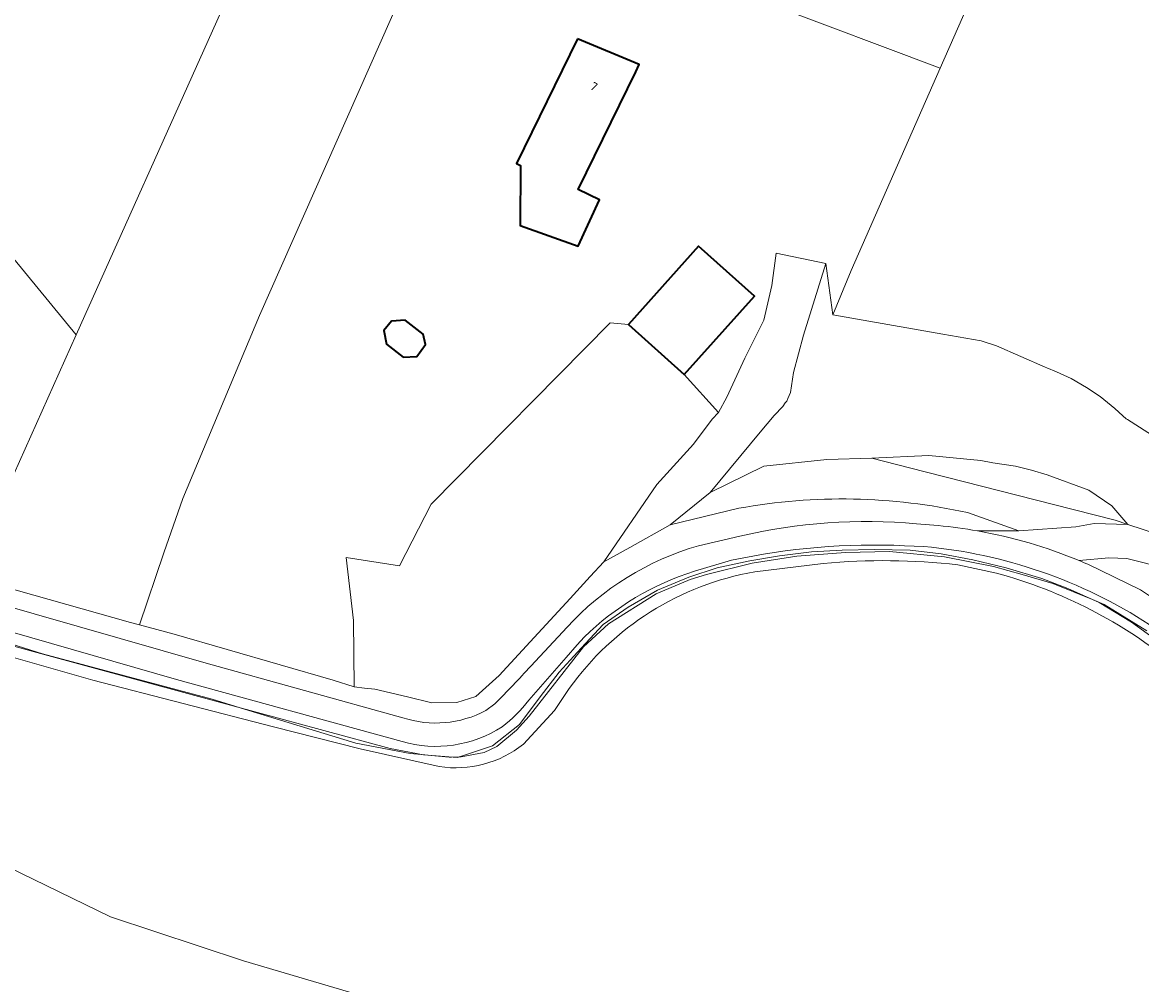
# Model space of a CAD drawing. Extents: x 184422 to 188298, y 343471 to 350189.
# Tile 113 of 256: x 185945 to 186064, y 346709 to 346811. Entities that reach past the tile are written whole.
import ezdxf
from ezdxf.enums import TextEntityAlignment as Align

# ---------------------------------------------------------------- set-up
doc = ezdxf.new("R2010")
doc.units = 0
for name, color, linetype, lineweight in [('B-WA-GR-BEPLANTING_CULTUUR_BOSPLANTSOEN-GV', 252, 'Continuous', 18), ('B-WA-GR-BOUWLAND-GV', 252, 'Continuous', 13), ('B-WA-GR-GRAS-GV', 252, 'Continuous', 13), ('B-WA-GR-GROENVOORZIENING-GV', 252, 'Continuous', 18), ('B-WA-GW-TALUD_KRUIN-G', 252, 'Continuous', 18), ('B-WA-IE-TERREINAFSCHEIDING_KUNSTMATIG_HEKWERK-G', 252, 'IE-TERREINAFSCHEIDING-KUNSTMATIG', 18), ('B-WA-OG-TERREIN_ERF-GV', 252, 'Continuous', 18), ('B-WA-OG-WEG-GV', 252, 'Continuous', 18), ('B-WA-VH-VERHARDING_HALFVERHARDING-GV', 252, 'Continuous', 18), ('B-WA-VH-VERHARDING_HALFVERHARDING_GRIND-GV', 252, 'Continuous', 18), ('B-WE-OG-BEBOUWING-GV', 250, 'Continuous', 35), ('B-WE-OG-BEBOUWING-T18', 10, 'Continuous', 18)]:
    doc.layers.add(name, color=color, linetype=linetype, lineweight=lineweight)
doc.styles.add('NLCS-ISO-M500-T18', font='NLCS-ISO.ttf', dxfattribs={"height": 0.9})
doc.linetypes.add('IE-TERREINAFSCHEIDING-KUNSTMATIG', pattern='A,4,[82,NLCS.SHX,S=0.75,R=90,X=0,Y=0],4,-2', length=10)

msp = doc.modelspace()

# ---------------------------------------------------------------- linework, layer by layer
at = {"layer": 'B-WA-GR-BEPLANTING_CULTUUR_BOSPLANTSOEN-GV', "flags": 128}
for points in [[(185943.414, 346761.918), (185950.656, 346778.067), (185933.323, 346799.098)], [(185943.414, 346761.918), (185950.656, 346778.067), (185933.323, 346799.098)], [(185943.414, 346761.918), (185950.656, 346778.067), (185933.323, 346799.098)], [(186066.612, 346766.317), (186062.283, 346769.07), (186062.168, 346769.143), (186061.808, 346769.465), (186060.938, 346770.246), (186059.4, 346771.524), (186057.94, 346772.481), (186056.302, 346773.438), (186054.747, 346774.146), (186053.739, 346774.547), (186053.552, 346774.622), (186048.379, 346776.91), (186046.749, 346777.429), (186042.688, 346778.145), (186031.01, 346780.202), (186030.26, 346785.651), (186027.886, 346778.015), (186026.828, 346774.061), (186026.506, 346771.946), (186026.233, 346771.306), (186026.103, 346771.034), (186025.949, 346770.831), (186025.69, 346770.471), (186024.758, 346769.496), (186023.272, 346767.732), (186017.993, 346761.318), (186023.672, 346764.143), (186030.379, 346764.848), (186035.161, 346764.969), (186041.201, 346765.257), (186046.715, 346764.742), (186048.009, 346764.474), (186050.415, 346764.118), (186052.106, 346763.691), (186053.778, 346763.207), (186058.203, 346761.576), (186060.638, 346759.93), (186062.339, 346757.942), (186067.126, 346756.385)], [(186066.612, 346766.317), (186062.283, 346769.07), (186062.168, 346769.143), (186061.808, 346769.465), (186060.938, 346770.246), (186059.4, 346771.524), (186057.94, 346772.481), (186056.302, 346773.438), (186054.747, 346774.146), (186053.739, 346774.547), (186053.552, 346774.622), (186048.379, 346776.91), (186046.749, 346777.429), (186042.688, 346778.145), (186031.01, 346780.202), (186030.26, 346785.651), (186027.886, 346778.015), (186026.828, 346774.061), (186026.506, 346771.946), (186026.233, 346771.306), (186026.103, 346771.034), (186025.949, 346770.831), (186025.69, 346770.471), (186024.758, 346769.496), (186023.272, 346767.732), (186017.993, 346761.318), (186023.672, 346764.143), (186030.379, 346764.848), (186035.161, 346764.969), (186041.201, 346765.257), (186046.715, 346764.742), (186048.009, 346764.474), (186050.415, 346764.118), (186052.106, 346763.691), (186053.778, 346763.207), (186058.203, 346761.576), (186060.638, 346759.93), (186062.339, 346757.942), (186067.126, 346756.385)], [(186066.612, 346766.317), (186062.283, 346769.07), (186062.168, 346769.143), (186061.808, 346769.465), (186060.938, 346770.246), (186059.4, 346771.524), (186057.94, 346772.481), (186056.302, 346773.438), (186054.747, 346774.146), (186053.739, 346774.547), (186053.552, 346774.622), (186048.379, 346776.91), (186046.749, 346777.429), (186042.688, 346778.145), (186031.01, 346780.202), (186030.26, 346785.651), (186027.886, 346778.015), (186026.828, 346774.061), (186026.506, 346771.946), (186026.233, 346771.306), (186026.103, 346771.034), (186025.949, 346770.831), (186025.69, 346770.471), (186024.758, 346769.496), (186023.272, 346767.732), (186017.993, 346761.318), (186023.672, 346764.143), (186030.379, 346764.848), (186035.161, 346764.969), (186041.201, 346765.257), (186046.715, 346764.742), (186048.009, 346764.474), (186050.415, 346764.118), (186052.106, 346763.691), (186053.778, 346763.207), (186058.203, 346761.576), (186060.638, 346759.93), (186062.339, 346757.942), (186067.126, 346756.385)]]:
    msp.add_lwpolyline(points, dxfattribs=at)
at = {"layer": 'B-WA-GR-BOUWLAND-GV', "flags": 128}
msp.add_lwpolyline([(186098.674, 346828.353), (186059.838, 346845.878), (186042.412, 346806.369), (186032.934, 346784.882), (186031.01, 346780.202), (186042.688, 346778.145), (186046.749, 346777.429), (186048.379, 346776.91), (186053.552, 346774.622), (186053.739, 346774.547), (186054.747, 346774.146), (186056.302, 346773.438), (186057.94, 346772.481), (186059.4, 346771.524), (186060.938, 346770.246), (186061.808, 346769.465), (186062.168, 346769.143), (186062.283, 346769.07), (186066.612, 346766.317)], dxfattribs=at)
msp.add_lwpolyline([(186098.674, 346828.353), (186059.838, 346845.878), (186042.412, 346806.369), (186032.934, 346784.882), (186031.01, 346780.202), (186042.688, 346778.145), (186046.749, 346777.429), (186048.379, 346776.91), (186053.552, 346774.622), (186053.739, 346774.547), (186054.747, 346774.146), (186056.302, 346773.438), (186057.94, 346772.481), (186059.4, 346771.524), (186060.938, 346770.246), (186061.808, 346769.465), (186062.168, 346769.143), (186062.283, 346769.07), (186066.612, 346766.317)], dxfattribs=at)
msp.add_lwpolyline([(186098.674, 346828.353), (186059.838, 346845.878), (186042.412, 346806.369), (186032.934, 346784.882), (186031.01, 346780.202), (186042.688, 346778.145), (186046.749, 346777.429), (186048.379, 346776.91), (186053.552, 346774.622), (186053.739, 346774.547), (186054.747, 346774.146), (186056.302, 346773.438), (186057.94, 346772.481), (186059.4, 346771.524), (186060.938, 346770.246), (186061.808, 346769.465), (186062.168, 346769.143), (186062.283, 346769.07), (186066.612, 346766.317)], dxfattribs=at)
at = {"layer": 'B-WA-GR-GRAS-GV', "flags": 128}
for points in [[(185942.898, 346751.353), (185954.534, 346748.053), (185956.42, 346747.544), (185957.364, 346747.289), (185959.956, 346754.93), (185961.98, 346760.692), (185970.099, 346780.109), (186006.26, 346861.702), (186009.226, 346868.394), (185994.082, 346874.908), (185950.656, 346778.067), (185943.414, 346761.918), (185939.765, 346753.78), (185941.12, 346752.076)], [(185942.898, 346751.353), (185954.534, 346748.053), (185956.42, 346747.544), (185957.364, 346747.289), (185959.956, 346754.93), (185961.98, 346760.692), (185970.099, 346780.109), (186006.26, 346861.702), (186009.226, 346868.394), (185994.082, 346874.908), (185950.656, 346778.067), (185943.414, 346761.918), (185939.765, 346753.78), (185941.12, 346752.076)], [(185942.898, 346751.353), (185954.534, 346748.053), (185956.42, 346747.544), (185957.364, 346747.289), (185959.956, 346754.93), (185961.98, 346760.692), (185970.099, 346780.109), (186006.26, 346861.702), (186009.226, 346868.394), (185994.082, 346874.908), (185950.656, 346778.067), (185943.414, 346761.918), (185939.765, 346753.78), (185941.12, 346752.076)], [(186038.212, 346855.405), (186037.276, 346855.817), (186018.355, 346864.144), (186014.54, 346857.616), (186012.236, 346858.752), (185997.885, 346825.138), (186006.799, 346821.53), (186006.219, 346819.984), (186042.412, 346806.369), (186059.838, 346845.878), (186058.296, 346846.566)], [(186038.212, 346855.405), (186037.276, 346855.817), (186018.355, 346864.144), (186014.54, 346857.616), (186012.236, 346858.752), (185997.885, 346825.138), (186006.799, 346821.53), (186006.219, 346819.984), (186042.412, 346806.369), (186059.838, 346845.878), (186058.296, 346846.566)], [(186038.212, 346855.405), (186037.276, 346855.817), (186018.355, 346864.144), (186014.54, 346857.616), (186012.236, 346858.752), (185997.885, 346825.138), (186006.799, 346821.53), (186006.219, 346819.984), (186042.412, 346806.369), (186059.838, 346845.878), (186058.296, 346846.566)], [(186016.213, 346766.445), (186012.322, 346762.162), (186006.689, 346753.959), (186009.434, 346755.497), (186013.736, 346757.908), (186017.993, 346761.318), (186023.272, 346767.732), (186024.758, 346769.496), (186025.69, 346770.471), (186025.949, 346770.831), (186026.103, 346771.034), (186026.233, 346771.306), (186026.506, 346771.946), (186026.828, 346774.061), (186027.886, 346778.015), (186030.26, 346785.651), (186024.978, 346786.75), (186024.517, 346783.316), (186023.682, 346779.639), (186021.675, 346775.576), (186019.741, 346771.46), (186018.868, 346769.821), (186018.187, 346769.1)], [(186016.213, 346766.445), (186012.322, 346762.162), (186006.689, 346753.959), (186009.434, 346755.497), (186013.736, 346757.908), (186017.993, 346761.318), (186023.272, 346767.732), (186024.758, 346769.496), (186025.69, 346770.471), (186025.949, 346770.831), (186026.103, 346771.034), (186026.233, 346771.306), (186026.506, 346771.946), (186026.828, 346774.061), (186027.886, 346778.015), (186030.26, 346785.651), (186024.978, 346786.75), (186024.517, 346783.316), (186023.682, 346779.639), (186021.675, 346775.576), (186019.741, 346771.46), (186018.868, 346769.821), (186018.187, 346769.1)], [(186016.213, 346766.445), (186012.322, 346762.162), (186006.689, 346753.959), (186009.434, 346755.497), (186013.736, 346757.908), (186017.993, 346761.318), (186023.272, 346767.732), (186024.758, 346769.496), (186025.69, 346770.471), (186025.949, 346770.831), (186026.103, 346771.034), (186026.233, 346771.306), (186026.506, 346771.946), (186026.828, 346774.061), (186027.886, 346778.015), (186030.26, 346785.651), (186024.978, 346786.75), (186024.517, 346783.316), (186023.682, 346779.639), (186021.675, 346775.576), (186019.741, 346771.46), (186018.868, 346769.821), (186018.187, 346769.1)], [(186018.187, 346769.1), (186018.868, 346769.821), (186015.22, 346773.845), (186009.291, 346779.16), (186007.37, 346779.339), (185988.356, 346760.076), (185984.982, 346753.533), (185979.309, 346754.442), (185980.081, 346747.759), (185980.171, 346740.703), (185981.271, 346740.568), (185982.363, 346740.471), (185985.83, 346739.649), (185988.419, 346738.995), (185991.089, 346739.045), (185993.099, 346739.682), (185995.568, 346741.904), (185998.871, 346745.484), (186000.997, 346747.789), (186003.124, 346750.094), (186005.25, 346752.399), (186006.689, 346753.959), (186012.322, 346762.162), (186016.213, 346766.445)], [(186018.187, 346769.1), (186018.868, 346769.821), (186015.22, 346773.845), (186009.291, 346779.16), (186007.37, 346779.339), (185988.356, 346760.076), (185984.982, 346753.533), (185979.309, 346754.442), (185980.081, 346747.759), (185980.171, 346740.703), (185981.271, 346740.568), (185982.363, 346740.471), (185985.83, 346739.649), (185988.419, 346738.995), (185991.089, 346739.045), (185993.099, 346739.682), (185995.568, 346741.904), (185998.871, 346745.484), (186000.997, 346747.789), (186003.124, 346750.094), (186005.25, 346752.399), (186006.689, 346753.959), (186012.322, 346762.162), (186016.213, 346766.445)], [(186018.187, 346769.1), (186018.868, 346769.821), (186015.22, 346773.845), (186009.291, 346779.16), (186007.37, 346779.339), (185988.356, 346760.076), (185984.982, 346753.533), (185979.309, 346754.442), (185980.081, 346747.759), (185980.171, 346740.703), (185981.271, 346740.568), (185982.363, 346740.471), (185985.83, 346739.649), (185988.419, 346738.995), (185991.089, 346739.045), (185993.099, 346739.682), (185995.568, 346741.904), (185998.871, 346745.484), (186000.997, 346747.789), (186003.124, 346750.094), (186005.25, 346752.399), (186006.689, 346753.959), (186012.322, 346762.162), (186016.213, 346766.445)]]:
    msp.add_lwpolyline(points, close=True, dxfattribs=at)
for points in [[(186058.763, 346758.036), (186062.339, 346757.942), (186060.638, 346759.93), (186058.203, 346761.576), (186053.778, 346763.207), (186052.106, 346763.691), (186050.415, 346764.118), (186048.009, 346764.474), (186046.715, 346764.742), (186041.201, 346765.257), (186035.161, 346764.969), (186030.379, 346764.848), (186023.672, 346764.143), (186017.993, 346761.318), (186013.736, 346757.908), (186021.018, 346759.652)], [(186058.763, 346758.036), (186062.339, 346757.942), (186060.638, 346759.93), (186058.203, 346761.576), (186053.778, 346763.207), (186052.106, 346763.691), (186050.415, 346764.118), (186048.009, 346764.474), (186046.715, 346764.742), (186041.201, 346765.257), (186035.161, 346764.969), (186030.379, 346764.848), (186023.672, 346764.143), (186017.993, 346761.318), (186013.736, 346757.908), (186021.018, 346759.652)], [(186058.763, 346758.036), (186062.339, 346757.942), (186060.638, 346759.93), (186058.203, 346761.576), (186053.778, 346763.207), (186052.106, 346763.691), (186050.415, 346764.118), (186048.009, 346764.474), (186046.715, 346764.742), (186041.201, 346765.257), (186035.161, 346764.969), (186030.379, 346764.848), (186023.672, 346764.143), (186017.993, 346761.318), (186013.736, 346757.908), (186021.018, 346759.652)], [(186045.305, 346759.195), (186050.759, 346757.257), (186056.799, 346757.702), (186058.763, 346758.036)], [(186045.305, 346759.195), (186050.759, 346757.257), (186056.799, 346757.702), (186058.763, 346758.036)], [(186045.305, 346759.195), (186050.759, 346757.257), (186056.799, 346757.702), (186058.763, 346758.036)], [(186064.363, 346746.662), (186059.835, 346749.45), (186058.568, 346749.966), (186054.376, 346751.672), (186051.125, 346752.61), (186048.069, 346753.491), (186042.853, 346754.501), (186037.006, 346755.067), (186032.356, 346754.946), (186027.181, 346754.582), (186022.45, 346753.814), (186017.576, 346752.635), (186015.845, 346752.088), (186012.242, 346750.57), (186007.163, 346747.403), (186004.509, 346744.949), (185998.767, 346737.586), (185997.41, 346736.122), (185995.32, 346734.386), (185993.99, 346733.735), (185991.521, 346733.274), (185991.321, 346733.27), (185990.513, 346733.253), (185990.245, 346733.247), (185988.745, 346733.385), (185987.319, 346733.517), (185986.12, 346733.627), (185980.36, 346734.735), (185968.53, 346738.349), (185965.084, 346739.402), (185947.052, 346744.22), (185936.572, 346747.486)], [(186064.363, 346746.662), (186059.835, 346749.45), (186058.568, 346749.966), (186054.376, 346751.672), (186051.125, 346752.61), (186048.069, 346753.491), (186042.853, 346754.501), (186037.006, 346755.067), (186032.356, 346754.946), (186027.181, 346754.582), (186022.45, 346753.814), (186017.576, 346752.635), (186015.845, 346752.088), (186012.242, 346750.57), (186007.163, 346747.403), (186004.509, 346744.949), (185998.767, 346737.586), (185997.41, 346736.122), (185995.32, 346734.386), (185993.99, 346733.735), (185991.521, 346733.274), (185991.321, 346733.27), (185990.513, 346733.253), (185990.245, 346733.247), (185988.745, 346733.385), (185987.319, 346733.517), (185986.12, 346733.627), (185980.36, 346734.735), (185968.53, 346738.349), (185965.084, 346739.402), (185947.052, 346744.22), (185936.572, 346747.486)], [(186064.363, 346746.662), (186059.835, 346749.45), (186058.568, 346749.966), (186054.376, 346751.672), (186051.125, 346752.61), (186048.069, 346753.491), (186042.853, 346754.501), (186037.006, 346755.067), (186032.356, 346754.946), (186027.181, 346754.582), (186022.45, 346753.814), (186017.576, 346752.635), (186015.845, 346752.088), (186012.242, 346750.57), (186007.163, 346747.403), (186004.509, 346744.949), (185998.767, 346737.586), (185997.41, 346736.122), (185995.32, 346734.386), (185993.99, 346733.735), (185991.521, 346733.274), (185991.321, 346733.27), (185990.513, 346733.253), (185990.245, 346733.247), (185988.745, 346733.385), (185987.319, 346733.517), (185986.12, 346733.627), (185980.36, 346734.735), (185968.53, 346738.349), (185965.084, 346739.402), (185947.052, 346744.22), (185936.572, 346747.486)], [(186029.978, 346753.798), (186022.714, 346752.911)], [(186022.714, 346752.911), (186029.978, 346753.798)], [(186029.978, 346753.798), (186022.714, 346752.911)], [(186022.714, 346752.911), (186029.978, 346753.798)], [(186029.978, 346753.798), (186022.714, 346752.911)], [(186022.714, 346752.911), (186029.978, 346753.798)], [(186048.38, 346752.771), (186044.282, 346753.649)], [(186044.282, 346753.649), (186048.38, 346752.771)], [(186048.38, 346752.771), (186044.282, 346753.649)], [(186044.282, 346753.649), (186048.38, 346752.771)], [(186048.38, 346752.771), (186044.282, 346753.649)], [(186044.282, 346753.649), (186048.38, 346752.771)], [(185989.205, 346732.248), (185980.819, 346734.107), (185971.604, 346736.468), (185952.423, 346741.395), (185938.984, 346745.24), (185936.839, 346746.051)], [(185936.839, 346746.051), (185938.984, 346745.24), (185952.423, 346741.395), (185971.604, 346736.468), (185980.819, 346734.107), (185989.205, 346732.248)], [(185989.205, 346732.248), (185980.819, 346734.107), (185971.604, 346736.468), (185952.423, 346741.395), (185938.984, 346745.24), (185936.839, 346746.051)], [(185936.839, 346746.051), (185938.984, 346745.24), (185952.423, 346741.395), (185971.604, 346736.468), (185980.819, 346734.107), (185989.205, 346732.248)], [(185989.205, 346732.248), (185980.819, 346734.107), (185971.604, 346736.468), (185952.423, 346741.395), (185938.984, 346745.24), (185936.839, 346746.051)], [(185936.839, 346746.051), (185938.984, 346745.24), (185952.423, 346741.395), (185971.604, 346736.468), (185980.819, 346734.107), (185989.205, 346732.248)], [(186003, 346740.518), (186001.459, 346738.185), (185998.137, 346734.619)], [(185998.137, 346734.619), (186001.459, 346738.185), (186003, 346740.518)], [(186003, 346740.518), (186001.459, 346738.185), (185998.137, 346734.619)], [(185998.137, 346734.619), (186001.459, 346738.185), (186003, 346740.518)], [(186003, 346740.518), (186001.459, 346738.185), (185998.137, 346734.619)], [(185998.137, 346734.619), (186001.459, 346738.185), (186003, 346740.518)], [(185938.441, 346723.695), (185938.827, 346723.563), (185943.388, 346721.594), (185954.307, 346716.281), (185968.429, 346711.627), (186008.967, 346699.679)], [(186008.967, 346699.679), (185968.429, 346711.627), (185954.307, 346716.281), (185943.388, 346721.594), (185938.827, 346723.563), (185938.441, 346723.695)], [(185938.441, 346723.695), (185938.827, 346723.563), (185943.388, 346721.594), (185954.307, 346716.281), (185968.429, 346711.627), (186008.967, 346699.679)], [(186008.967, 346699.679), (185968.429, 346711.627), (185954.307, 346716.281), (185943.388, 346721.594), (185938.827, 346723.563), (185938.441, 346723.695)], [(185938.441, 346723.695), (185938.827, 346723.563), (185943.388, 346721.594), (185954.307, 346716.281), (185968.429, 346711.627), (186008.967, 346699.679)], [(186008.967, 346699.679), (185968.429, 346711.627), (185954.307, 346716.281), (185943.388, 346721.594), (185938.827, 346723.563), (185938.441, 346723.695)]]:
    msp.add_lwpolyline(points, dxfattribs=at)
at = {"layer": 'B-WA-GR-GRAS-GV'}
for points in [[(186021.018, 346759.652, -0.0995148), (186045.305, 346759.195)], [(186021.018, 346759.652, -0.0995148), (186045.305, 346759.195)], [(186021.018, 346759.652, -0.0995148), (186045.305, 346759.195)], [(186044.282, 346753.649, 0.0515257), (186029.978, 346753.798)], [(186029.978, 346753.798, -0.0515257), (186044.282, 346753.649)], [(186044.282, 346753.649, 0.0515257), (186029.978, 346753.798)], [(186029.978, 346753.798, -0.0515257), (186044.282, 346753.649)], [(186044.282, 346753.649, 0.0515257), (186029.978, 346753.798)], [(186029.978, 346753.798, -0.0515257), (186044.282, 346753.649)], [(186022.714, 346752.911, 0.1973259), (186003, 346740.518)], [(186003, 346740.518, -0.1973259), (186022.714, 346752.911)], [(186022.714, 346752.911, 0.1973259), (186003, 346740.518)], [(186003, 346740.518, -0.1973259), (186022.714, 346752.911)], [(186022.714, 346752.911, 0.1973259), (186003, 346740.518)], [(186003, 346740.518, -0.1973259), (186022.714, 346752.911)], [(186067.377, 346742.981, 0.1059545), (186048.38, 346752.771)], [(186048.38, 346752.771, -0.1059545), (186067.377, 346742.981)], [(186067.377, 346742.981, 0.1059545), (186048.38, 346752.771)], [(186048.38, 346752.771, -0.1059545), (186067.377, 346742.981)], [(186067.377, 346742.981, 0.1059545), (186048.38, 346752.771)], [(186048.38, 346752.771, -0.1059545), (186067.377, 346742.981)], [(185998.137, 346734.619, -0.2104566), (185989.205, 346732.248)], [(185989.205, 346732.248, 0.2104566), (185998.137, 346734.619)], [(185998.137, 346734.619, -0.2104566), (185989.205, 346732.248)], [(185989.205, 346732.248, 0.2104566), (185998.137, 346734.619)], [(185998.137, 346734.619, -0.2104566), (185989.205, 346732.248)], [(185989.205, 346732.248, 0.2104566), (185998.137, 346734.619)]]:
    msp.add_lwpolyline(points, format="xyb", dxfattribs=at)
at = {"layer": 'B-WA-GR-GROENVOORZIENING-GV'}
for points in [[(186038.628, 346755.684, 0.063936), (186020.228, 346754.136)], [(186038.628, 346755.684, 0.063936), (186020.228, 346754.136)], [(186038.628, 346755.684, 0.063936), (186020.228, 346754.136)], [(186064.615, 346747.331, 0.1215342), (186040.677, 346755.6)], [(186064.615, 346747.331, 0.1215342), (186040.677, 346755.6)], [(186064.615, 346747.331, 0.1215342), (186040.677, 346755.6)], [(186057.173, 346754.101, -0.0044637), (186058.093, 346753.709)], [(186057.173, 346754.101, -0.0044637), (186058.093, 346753.709)], [(186057.173, 346754.101, -0.0044637), (186058.093, 346753.709)], [(186016.308, 346752.977, 0.1193349), (186004.598, 346745.969)], [(186016.308, 346752.977, 0.1193349), (186004.598, 346745.969)], [(186016.308, 346752.977, 0.1193349), (186004.598, 346745.969)], [(185998.714, 346739.279, -0.0638874), (185995.873, 346736.454)], [(185998.714, 346739.279, -0.0638874), (185995.873, 346736.454)], [(185998.714, 346739.279, -0.0638874), (185995.873, 346736.454)], [(185995.873, 346736.454, -0.2179925), (185985.249, 346734.902)], [(185995.873, 346736.454, -0.2179925), (185985.249, 346734.902)], [(185995.873, 346736.454, -0.2179925), (185985.249, 346734.902)]]:
    msp.add_lwpolyline(points, format="xyb", dxfattribs=at)
at = {"layer": 'B-WA-GR-GROENVOORZIENING-GV', "flags": 128}
for points in [[(186040.677, 346755.6), (186038.628, 346755.684)], [(186040.677, 346755.6), (186038.628, 346755.684)], [(186040.677, 346755.6), (186038.628, 346755.684)], [(185936.572, 346747.486), (185947.052, 346744.22), (185965.084, 346739.402), (185968.53, 346738.349), (185980.36, 346734.735), (185986.12, 346733.627), (185987.319, 346733.517), (185988.745, 346733.385), (185990.245, 346733.247), (185990.513, 346733.253), (185991.321, 346733.27), (185991.521, 346733.274), (185993.99, 346733.735), (185995.32, 346734.386), (185997.41, 346736.122), (185998.767, 346737.586), (186004.509, 346744.949), (186007.163, 346747.403), (186012.242, 346750.57), (186015.845, 346752.088), (186017.576, 346752.635), (186022.45, 346753.814), (186027.181, 346754.582), (186032.356, 346754.946), (186037.006, 346755.067), (186042.853, 346754.501), (186048.069, 346753.491), (186051.125, 346752.61), (186054.376, 346751.672), (186058.568, 346749.966), (186059.835, 346749.45), (186064.363, 346746.662)], [(185936.572, 346747.486), (185947.052, 346744.22), (185965.084, 346739.402), (185968.53, 346738.349), (185980.36, 346734.735), (185986.12, 346733.627), (185987.319, 346733.517), (185988.745, 346733.385), (185990.245, 346733.247), (185990.513, 346733.253), (185991.321, 346733.27), (185991.521, 346733.274), (185993.99, 346733.735), (185995.32, 346734.386), (185997.41, 346736.122), (185998.767, 346737.586), (186004.509, 346744.949), (186007.163, 346747.403), (186012.242, 346750.57), (186015.845, 346752.088), (186017.576, 346752.635), (186022.45, 346753.814), (186027.181, 346754.582), (186032.356, 346754.946), (186037.006, 346755.067), (186042.853, 346754.501), (186048.069, 346753.491), (186051.125, 346752.61), (186054.376, 346751.672), (186058.568, 346749.966), (186059.835, 346749.45), (186064.363, 346746.662)], [(185936.572, 346747.486), (185947.052, 346744.22), (185965.084, 346739.402), (185968.53, 346738.349), (185980.36, 346734.735), (185986.12, 346733.627), (185987.319, 346733.517), (185988.745, 346733.385), (185990.245, 346733.247), (185990.513, 346733.253), (185991.321, 346733.27), (185991.521, 346733.274), (185993.99, 346733.735), (185995.32, 346734.386), (185997.41, 346736.122), (185998.767, 346737.586), (186004.509, 346744.949), (186007.163, 346747.403), (186012.242, 346750.57), (186015.845, 346752.088), (186017.576, 346752.635), (186022.45, 346753.814), (186027.181, 346754.582), (186032.356, 346754.946), (186037.006, 346755.067), (186042.853, 346754.501), (186048.069, 346753.491), (186051.125, 346752.61), (186054.376, 346751.672), (186058.568, 346749.966), (186059.835, 346749.45), (186064.363, 346746.662)], [(186020.228, 346754.136), (186016.308, 346752.977)], [(186020.228, 346754.136), (186016.308, 346752.977)], [(186020.228, 346754.136), (186016.308, 346752.977)], [(186110.185, 346708.427), (186107.635, 346710.818), (186093.057, 346724.485), (186071.985, 346746.668), (186066.312, 346753.299), (186062.246, 346754.328), (186060.319, 346754.402), (186057.173, 346754.101)], [(186110.185, 346708.427), (186107.635, 346710.818), (186093.057, 346724.485), (186071.985, 346746.668), (186066.312, 346753.299), (186062.246, 346754.328), (186060.319, 346754.402), (186057.173, 346754.101)], [(186110.185, 346708.427), (186107.635, 346710.818), (186093.057, 346724.485), (186071.985, 346746.668), (186066.312, 346753.299), (186062.246, 346754.328), (186060.319, 346754.402), (186057.173, 346754.101)], [(186058.093, 346753.709), (186063.689, 346751.002), (186066.542, 346749.074), (186067.54, 346748.328)], [(186058.093, 346753.709), (186063.689, 346751.002), (186066.542, 346749.074), (186067.54, 346748.328)], [(186058.093, 346753.709), (186063.689, 346751.002), (186066.542, 346749.074), (186067.54, 346748.328)], [(185985.249, 346734.902), (185961.308, 346741.491), (185941.224, 346747.238)], [(185985.249, 346734.902), (185961.308, 346741.491), (185941.224, 346747.238)], [(185985.249, 346734.902), (185961.308, 346741.491), (185941.224, 346747.238)], [(186004.598, 346745.969), (186003.861, 346745.152), (186002.695, 346743.813), (185998.714, 346739.279)], [(186004.598, 346745.969), (186003.861, 346745.152), (186002.695, 346743.813), (185998.714, 346739.279)], [(186004.598, 346745.969), (186003.861, 346745.152), (186002.695, 346743.813), (185998.714, 346739.279)]]:
    msp.add_lwpolyline(points, dxfattribs=at)
at = {"layer": 'B-WA-GW-TALUD_KRUIN-G', "flags": 128}
for points in [[(186030.26, 346785.651), (186027.886, 346778.015), (186026.828, 346774.061), (186026.506, 346771.946), (186026.233, 346771.306), (186026.103, 346771.034), (186025.949, 346770.831), (186025.69, 346770.471), (186024.758, 346769.496), (186023.272, 346767.732), (186017.993, 346761.318), (186023.672, 346764.143), (186030.379, 346764.848), (186035.161, 346764.969), (186041.201, 346765.257), (186046.715, 346764.742), (186048.009, 346764.474), (186050.415, 346764.118), (186052.106, 346763.691), (186053.778, 346763.207), (186058.203, 346761.576), (186060.638, 346759.93), (186062.339, 346757.942), (186067.126, 346756.385)], [(186030.26, 346785.651), (186027.886, 346778.015), (186026.828, 346774.061), (186026.506, 346771.946), (186026.233, 346771.306), (186026.103, 346771.034), (186025.949, 346770.831), (186025.69, 346770.471), (186024.758, 346769.496), (186023.272, 346767.732), (186017.993, 346761.318), (186023.672, 346764.143), (186030.379, 346764.848), (186035.161, 346764.969), (186041.201, 346765.257), (186046.715, 346764.742), (186048.009, 346764.474), (186050.415, 346764.118), (186052.106, 346763.691), (186053.778, 346763.207), (186058.203, 346761.576), (186060.638, 346759.93), (186062.339, 346757.942), (186067.126, 346756.385)], [(186030.26, 346785.651), (186027.886, 346778.015), (186026.828, 346774.061), (186026.506, 346771.946), (186026.233, 346771.306), (186026.103, 346771.034), (186025.949, 346770.831), (186025.69, 346770.471), (186024.758, 346769.496), (186023.272, 346767.732), (186017.993, 346761.318), (186023.672, 346764.143), (186030.379, 346764.848), (186035.161, 346764.969), (186041.201, 346765.257), (186046.715, 346764.742), (186048.009, 346764.474), (186050.415, 346764.118), (186052.106, 346763.691), (186053.778, 346763.207), (186058.203, 346761.576), (186060.638, 346759.93), (186062.339, 346757.942), (186067.126, 346756.385)], [(185980.171, 346740.703), (185981.271, 346740.568), (185982.363, 346740.471), (185985.83, 346739.649), (185988.419, 346738.995), (185991.089, 346739.045), (185993.099, 346739.682), (185995.568, 346741.904), (185998.871, 346745.484), (186000.997, 346747.789), (186003.124, 346750.094), (186005.25, 346752.399), (186006.689, 346753.959), (186012.322, 346762.162), (186016.213, 346766.445), (186018.187, 346769.1), (186018.868, 346769.821)], [(185980.171, 346740.703), (185981.271, 346740.568), (185982.363, 346740.471), (185985.83, 346739.649), (185988.419, 346738.995), (185991.089, 346739.045), (185993.099, 346739.682), (185995.568, 346741.904), (185998.871, 346745.484), (186000.997, 346747.789), (186003.124, 346750.094), (186005.25, 346752.399), (186006.689, 346753.959), (186012.322, 346762.162), (186016.213, 346766.445), (186018.187, 346769.1), (186018.868, 346769.821)], [(185980.171, 346740.703), (185981.271, 346740.568), (185982.363, 346740.471), (185985.83, 346739.649), (185988.419, 346738.995), (185991.089, 346739.045), (185993.099, 346739.682), (185995.568, 346741.904), (185998.871, 346745.484), (186000.997, 346747.789), (186003.124, 346750.094), (186005.25, 346752.399), (186006.689, 346753.959), (186012.322, 346762.162), (186016.213, 346766.445), (186018.187, 346769.1), (186018.868, 346769.821)]]:
    msp.add_lwpolyline(points, dxfattribs=at)
at = {"layer": 'B-WA-IE-TERREINAFSCHEIDING_KUNSTMATIG_HEKWERK-G', "flags": 128}
for points in [[(186023.672, 346764.143), (186030.379, 346764.848)], [(186023.672, 346764.143), (186030.379, 346764.848)], [(186023.672, 346764.143), (186030.379, 346764.848)], [(186035.161, 346764.969), (186030.379, 346764.848)], [(186035.161, 346764.969), (186030.379, 346764.848)], [(186035.161, 346764.969), (186030.379, 346764.848)], [(186039.152, 346763.951), (186035.161, 346764.969)], [(186039.152, 346763.951), (186035.161, 346764.969)], [(186039.152, 346763.951), (186035.161, 346764.969)], [(186017.993, 346761.318), (186023.672, 346764.143)], [(186017.993, 346761.318), (186023.672, 346764.143)], [(186017.993, 346761.318), (186023.672, 346764.143)], [(186054.443, 346760.051), (186039.152, 346763.951)], [(186054.443, 346760.051), (186039.152, 346763.951)], [(186054.443, 346760.051), (186039.152, 346763.951)], [(186013.736, 346757.908), (186017.993, 346761.318)], [(186013.736, 346757.908), (186017.993, 346761.318)], [(186013.736, 346757.908), (186017.993, 346761.318)], [(186060.978, 346758.384), (186054.443, 346760.051)], [(186060.978, 346758.384), (186054.443, 346760.051)], [(186060.978, 346758.384), (186054.443, 346760.051)], [(186009.434, 346755.497), (186013.736, 346757.908)], [(186009.434, 346755.497), (186013.736, 346757.908)], [(186009.434, 346755.497), (186013.736, 346757.908)], [(186060.978, 346758.384), (186062.339, 346757.942)], [(186060.978, 346758.384), (186062.339, 346757.942)], [(186060.978, 346758.384), (186062.339, 346757.942)], [(186062.339, 346757.942), (186067.126, 346756.385)], [(186062.339, 346757.942), (186067.126, 346756.385)], [(186062.339, 346757.942), (186067.126, 346756.385)], [(186006.689, 346753.959), (186009.434, 346755.497)], [(186006.689, 346753.959), (186009.434, 346755.497)], [(186006.689, 346753.959), (186009.434, 346755.497)], [(186032, 346755.214), (186035.44, 346755.297)], [(186032, 346755.214), (186035.44, 346755.297)], [(186032, 346755.214), (186035.44, 346755.297)], [(186035.44, 346755.297), (186039.235, 346755.2)], [(186035.44, 346755.297), (186039.235, 346755.2)], [(186035.44, 346755.297), (186039.235, 346755.2)], [(186018.732, 346753.337), (186022.198, 346754.089)], [(186018.732, 346753.337), (186022.198, 346754.089)], [(186018.732, 346753.337), (186022.198, 346754.089)], [(186022.198, 346754.089), (186025.33, 346754.617)], [(186022.198, 346754.089), (186025.33, 346754.617)], [(186022.198, 346754.089), (186025.33, 346754.617)], [(186025.33, 346754.617), (186028.752, 346755.033)], [(186025.33, 346754.617), (186028.752, 346755.033)], [(186025.33, 346754.617), (186028.752, 346755.033)], [(186028.752, 346755.033), (186032, 346755.214)], [(186028.752, 346755.033), (186032, 346755.214)], [(186028.752, 346755.033), (186032, 346755.214)], [(186039.235, 346755.2), (186042.503, 346754.81)], [(186039.235, 346755.2), (186042.503, 346754.81)], [(186039.235, 346755.2), (186042.503, 346754.81)], [(186042.503, 346754.81), (186045.867, 346754.192)], [(186042.503, 346754.81), (186045.867, 346754.192)], [(186042.503, 346754.81), (186045.867, 346754.192)], [(186045.867, 346754.192), (186049.4, 346753.32)], [(186045.867, 346754.192), (186049.4, 346753.32)], [(186045.867, 346754.192), (186049.4, 346753.32)], [(186005.25, 346752.399), (186006.689, 346753.959)], [(186005.25, 346752.399), (186006.689, 346753.959)], [(186005.25, 346752.399), (186006.689, 346753.959)], [(186015.695, 346752.357), (186018.732, 346753.337)], [(186015.695, 346752.357), (186018.732, 346753.337)], [(186015.695, 346752.357), (186018.732, 346753.337)], [(186049.4, 346753.32), (186053.205, 346752.191)], [(186049.4, 346753.32), (186053.205, 346752.191)], [(186049.4, 346753.32), (186053.205, 346752.191)], [(186003.124, 346750.094), (186005.25, 346752.399)], [(186003.124, 346750.094), (186005.25, 346752.399)], [(186003.124, 346750.094), (186005.25, 346752.399)], [(186012.379, 346750.964), (186015.695, 346752.357)], [(186012.379, 346750.964), (186015.695, 346752.357)], [(186012.379, 346750.964), (186015.695, 346752.357)], [(186053.205, 346752.191), (186055.964, 346751.15)], [(186053.205, 346752.191), (186055.964, 346751.15)], [(186053.205, 346752.191), (186055.964, 346751.15)], [(185954.534, 346748.053), (185942.898, 346751.353)], [(185954.534, 346748.053), (185942.898, 346751.353)], [(185954.534, 346748.053), (185942.898, 346751.353)], [(186009.267, 346749.163), (186012.379, 346750.964)], [(186009.267, 346749.163), (186012.379, 346750.964)], [(186009.267, 346749.163), (186012.379, 346750.964)], [(186055.964, 346751.15), (186059.28, 346749.642)], [(186055.964, 346751.15), (186059.28, 346749.642)], [(186055.964, 346751.15), (186059.28, 346749.642)], [(186000.997, 346747.789), (186003.124, 346750.094)], [(186000.997, 346747.789), (186003.124, 346750.094)], [(186000.997, 346747.789), (186003.124, 346750.094)], [(186059.28, 346749.642), (186062.716, 346747.584)], [(186059.28, 346749.642), (186062.716, 346747.584)], [(186059.28, 346749.642), (186062.716, 346747.584)], [(186006.618, 346747.337), (186009.267, 346749.163)], [(186006.618, 346747.337), (186009.267, 346749.163)], [(186006.618, 346747.337), (186009.267, 346749.163)], [(185954.534, 346748.053), (185956.42, 346747.544)], [(185954.534, 346748.053), (185956.42, 346747.544)], [(185954.534, 346748.053), (185956.42, 346747.544)], [(185956.42, 346747.544), (185957.364, 346747.289)], [(185956.42, 346747.544), (185957.364, 346747.289)], [(185956.42, 346747.544), (185957.364, 346747.289)], [(185957.364, 346747.289), (185961.057, 346746.293)], [(185957.364, 346747.289), (185961.057, 346746.293)], [(185957.364, 346747.289), (185961.057, 346746.293)], [(185998.871, 346745.484), (186000.997, 346747.789)], [(185998.871, 346745.484), (186000.997, 346747.789)], [(185998.871, 346745.484), (186000.997, 346747.789)], [(186004.283, 346744.794), (186006.618, 346747.337)], [(186004.283, 346744.794), (186006.618, 346747.337)], [(186004.283, 346744.794), (186006.618, 346747.337)], [(186062.716, 346747.584), (186065.037, 346745.917)], [(186062.716, 346747.584), (186065.037, 346745.917)], [(186062.716, 346747.584), (186065.037, 346745.917)], [(185946.449, 346744.358), (185939.753, 346746.18)], [(185946.449, 346744.358), (185939.753, 346746.18)], [(185946.449, 346744.358), (185939.753, 346746.18)], [(185961.057, 346746.293), (185977.933, 346741.42)], [(185961.057, 346746.293), (185977.933, 346741.42)], [(185961.057, 346746.293), (185977.933, 346741.42)], [(185995.568, 346741.904), (185998.871, 346745.484)], [(185995.568, 346741.904), (185998.871, 346745.484)], [(185995.568, 346741.904), (185998.871, 346745.484)], [(186001.947, 346742.252), (186004.283, 346744.794)], [(186001.947, 346742.252), (186004.283, 346744.794)], [(186001.947, 346742.252), (186004.283, 346744.794)], [(185962.872, 346739.889), (185946.449, 346744.358)], [(185962.872, 346739.889), (185946.449, 346744.358)], [(185962.872, 346739.889), (185946.449, 346744.358)], [(185999.933, 346739.634), (186001.947, 346742.252)], [(185999.933, 346739.634), (186001.947, 346742.252)], [(185999.933, 346739.634), (186001.947, 346742.252)], [(185977.933, 346741.42), (185980.171, 346740.703)], [(185977.933, 346741.42), (185980.171, 346740.703)], [(185977.933, 346741.42), (185980.171, 346740.703)], [(185993.099, 346739.682), (185995.568, 346741.904)], [(185993.099, 346739.682), (185995.568, 346741.904)], [(185993.099, 346739.682), (185995.568, 346741.904)], [(185983.994, 346734.142), (185962.872, 346739.889)], [(185983.994, 346734.142), (185962.872, 346739.889)], [(185983.994, 346734.142), (185962.872, 346739.889)], [(185980.171, 346740.703), (185981.271, 346740.568)], [(185980.171, 346740.703), (185981.271, 346740.568)], [(185980.171, 346740.703), (185981.271, 346740.568)], [(185981.271, 346740.568), (185982.363, 346740.471)], [(185981.271, 346740.568), (185982.363, 346740.471)], [(185981.271, 346740.568), (185982.363, 346740.471)], [(185982.363, 346740.471), (185985.83, 346739.649)], [(185982.363, 346740.471), (185985.83, 346739.649)], [(185982.363, 346740.471), (185985.83, 346739.649)], [(185985.83, 346739.649), (185988.419, 346738.995)], [(185985.83, 346739.649), (185988.419, 346738.995)], [(185985.83, 346739.649), (185988.419, 346738.995)], [(185988.419, 346738.995), (185991.089, 346739.045)], [(185988.419, 346738.995), (185991.089, 346739.045)], [(185988.419, 346738.995), (185991.089, 346739.045)], [(185991.089, 346739.045), (185993.099, 346739.682)], [(185991.089, 346739.045), (185993.099, 346739.682)], [(185991.089, 346739.045), (185993.099, 346739.682)], [(185997.741, 346736.696), (185999.933, 346739.634)], [(185997.741, 346736.696), (185999.933, 346739.634)], [(185997.741, 346736.696), (185999.933, 346739.634)], [(185994.862, 346734.429), (185997.741, 346736.696)], [(185994.862, 346734.429), (185997.741, 346736.696)], [(185994.862, 346734.429), (185997.741, 346736.696)], [(185983.994, 346734.142), (185987.535, 346733.476)], [(185983.994, 346734.142), (185987.535, 346733.476)], [(185983.994, 346734.142), (185987.535, 346733.476)], [(185991.128, 346733.207), (185994.862, 346734.429)], [(185991.128, 346733.207), (185994.862, 346734.429)], [(185991.128, 346733.207), (185994.862, 346734.429)], [(185987.535, 346733.476), (185991.128, 346733.207)], [(185987.535, 346733.476), (185991.128, 346733.207)], [(185987.535, 346733.476), (185991.128, 346733.207)]]:
    msp.add_lwpolyline(points, dxfattribs=at)
at = {"layer": 'B-WA-OG-TERREIN_ERF-GV', "flags": 128}
for points in [[(185933.323, 346799.098), (185950.656, 346778.067), (185994.082, 346874.908), (185987.807, 346878.094), (185974.941, 346847.881), (185974.134, 346846.637), (185972.6, 346845.68), (185970.783, 346845.202), (185965.737, 346848.23), (185961.455, 346838.736), (185960.899, 346837.503), (185948.914, 346842.909), (185949.779, 346844.827), (185950.641, 346846.738), (185949.109, 346847.429), (185946.689, 346848.521), (185948.952, 346853.537), (185948.151, 346853.898), (185948.808, 346855.353), (185943.733, 346857.642)], [(185933.323, 346799.098), (185950.656, 346778.067), (185994.082, 346874.908), (185987.807, 346878.094), (185974.941, 346847.881), (185974.134, 346846.637), (185972.6, 346845.68), (185970.783, 346845.202), (185965.737, 346848.23), (185961.455, 346838.736), (185960.899, 346837.503), (185948.914, 346842.909), (185949.779, 346844.827), (185950.641, 346846.738), (185949.109, 346847.429), (185946.689, 346848.521), (185948.952, 346853.537), (185948.151, 346853.898), (185948.808, 346855.353), (185943.733, 346857.642)], [(185933.323, 346799.098), (185950.656, 346778.067), (185994.082, 346874.908), (185987.807, 346878.094), (185974.941, 346847.881), (185974.134, 346846.637), (185972.6, 346845.68), (185970.783, 346845.202), (185965.737, 346848.23), (185961.455, 346838.736), (185960.899, 346837.503), (185948.914, 346842.909), (185949.779, 346844.827), (185950.641, 346846.738), (185949.109, 346847.429), (185946.689, 346848.521), (185948.952, 346853.537), (185948.151, 346853.898), (185948.808, 346855.353), (185943.733, 346857.642)], [(186006.26, 346861.702), (185970.099, 346780.109), (185961.98, 346760.692), (185959.956, 346754.93), (185957.364, 346747.289), (185961.057, 346746.293), (185977.933, 346741.42), (185980.171, 346740.703), (185980.081, 346747.759), (185979.309, 346754.442), (185984.982, 346753.533), (185988.356, 346760.076), (186007.37, 346779.339), (186009.291, 346779.16), (186015.22, 346773.845), (186018.868, 346769.821), (186019.741, 346771.46), (186021.675, 346775.576), (186023.682, 346779.639), (186024.517, 346783.316), (186024.978, 346786.75), (186030.26, 346785.651), (186031.01, 346780.202), (186032.934, 346784.882), (186042.412, 346806.369), (186006.219, 346819.984)], [(186006.26, 346861.702), (185970.099, 346780.109), (185961.98, 346760.692), (185959.956, 346754.93), (185957.364, 346747.289), (185961.057, 346746.293), (185977.933, 346741.42), (185980.171, 346740.703), (185980.081, 346747.759), (185979.309, 346754.442), (185984.982, 346753.533), (185988.356, 346760.076), (186007.37, 346779.339), (186009.291, 346779.16), (186015.22, 346773.845), (186018.868, 346769.821), (186019.741, 346771.46), (186021.675, 346775.576), (186023.682, 346779.639), (186024.517, 346783.316), (186024.978, 346786.75), (186030.26, 346785.651), (186031.01, 346780.202), (186032.934, 346784.882), (186042.412, 346806.369), (186006.219, 346819.984)], [(186006.26, 346861.702), (185970.099, 346780.109), (185961.98, 346760.692), (185959.956, 346754.93), (185957.364, 346747.289), (185961.057, 346746.293), (185977.933, 346741.42), (185980.171, 346740.703), (185980.081, 346747.759), (185979.309, 346754.442), (185984.982, 346753.533), (185988.356, 346760.076), (186007.37, 346779.339), (186009.291, 346779.16), (186015.22, 346773.845), (186018.868, 346769.821), (186019.741, 346771.46), (186021.675, 346775.576), (186023.682, 346779.639), (186024.517, 346783.316), (186024.978, 346786.75), (186030.26, 346785.651), (186031.01, 346780.202), (186032.934, 346784.882), (186042.412, 346806.369), (186006.219, 346819.984)]]:
    msp.add_lwpolyline(points, dxfattribs=at)
msp.add_lwpolyline([(186003.88, 346809.475), (186010.436, 346806.761), (186010.1, 346805.966), (186003.941, 346793.493), (186006.209, 346792.385), (186003.941, 346787.469), (185997.787, 346789.664), (185997.825, 346796.038), (185997.397, 346796.25)], close=True, dxfattribs=at)
msp.add_lwpolyline([(186003.88, 346809.475), (186010.436, 346806.761), (186010.1, 346805.966), (186003.941, 346793.493), (186006.209, 346792.385), (186003.941, 346787.469), (185997.787, 346789.664), (185997.825, 346796.038), (185997.397, 346796.25)], close=True, dxfattribs=at)
msp.add_lwpolyline([(186003.88, 346809.475), (186010.436, 346806.761), (186010.1, 346805.966), (186003.941, 346793.493), (186006.209, 346792.385), (186003.941, 346787.469), (185997.787, 346789.664), (185997.825, 346796.038), (185997.397, 346796.25)], close=True, dxfattribs=at)
at = {"layer": 'B-WA-OG-WEG-GV'}
for points in [[(186045.305, 346759.195, 0.0995148), (186021.018, 346759.652)], [(186045.305, 346759.195, 0.0995148), (186021.018, 346759.652)], [(186045.305, 346759.195, 0.0995148), (186021.018, 346759.652)], [(186021.137, 346756.686, -0.0801466), (186039.899, 346758.01)], [(186021.137, 346756.686, -0.0801466), (186039.899, 346758.01)], [(186021.137, 346756.686, -0.0801466), (186039.899, 346758.01)], [(186042.196, 346757.824, -0.0206653), (186046.375, 346757.257)], [(186042.196, 346757.824, -0.0206653), (186046.375, 346757.257)], [(186042.196, 346757.824, -0.0206653), (186046.375, 346757.257)], [(186002.773, 346747.02, -0.1376518), (186016.733, 346755.684)], [(186002.773, 346747.02, -0.1376518), (186016.733, 346755.684)], [(186002.773, 346747.02, -0.1376518), (186016.733, 346755.684)], [(185995.114, 346738.897, 0.0105893), (185998.926, 346742.902)], [(185995.114, 346738.897, 0.0105893), (185998.926, 346742.902)], [(185995.114, 346738.897, 0.0105893), (185998.926, 346742.902)], [(185985.323, 346737.423, 0.203926), (185994.158, 346738.191)], [(185985.323, 346737.423, 0.203926), (185994.158, 346738.191)], [(185985.323, 346737.423, 0.203926), (185994.158, 346738.191)]]:
    msp.add_lwpolyline(points, format="xyb", dxfattribs=at)
at = {"layer": 'B-WA-OG-WEG-GV', "flags": 128}
for points in [[(186021.018, 346759.652), (186013.736, 346757.908), (186009.434, 346755.497), (186006.689, 346753.959), (186005.25, 346752.399), (186003.124, 346750.094), (186000.997, 346747.789), (185998.871, 346745.484), (185995.568, 346741.904), (185993.099, 346739.682), (185991.089, 346739.045), (185988.419, 346738.995), (185985.83, 346739.649), (185982.363, 346740.471), (185981.271, 346740.568), (185980.171, 346740.703), (185977.933, 346741.42), (185961.057, 346746.293), (185957.364, 346747.289), (185956.42, 346747.544), (185954.534, 346748.053), (185942.898, 346751.353)], [(186021.018, 346759.652), (186013.736, 346757.908), (186009.434, 346755.497), (186006.689, 346753.959), (186005.25, 346752.399), (186003.124, 346750.094), (186000.997, 346747.789), (185998.871, 346745.484), (185995.568, 346741.904), (185993.099, 346739.682), (185991.089, 346739.045), (185988.419, 346738.995), (185985.83, 346739.649), (185982.363, 346740.471), (185981.271, 346740.568), (185980.171, 346740.703), (185977.933, 346741.42), (185961.057, 346746.293), (185957.364, 346747.289), (185956.42, 346747.544), (185954.534, 346748.053), (185942.898, 346751.353)], [(186021.018, 346759.652), (186013.736, 346757.908), (186009.434, 346755.497), (186006.689, 346753.959), (186005.25, 346752.399), (186003.124, 346750.094), (186000.997, 346747.789), (185998.871, 346745.484), (185995.568, 346741.904), (185993.099, 346739.682), (185991.089, 346739.045), (185988.419, 346738.995), (185985.83, 346739.649), (185982.363, 346740.471), (185981.271, 346740.568), (185980.171, 346740.703), (185977.933, 346741.42), (185961.057, 346746.293), (185957.364, 346747.289), (185956.42, 346747.544), (185954.534, 346748.053), (185942.898, 346751.353)], [(186046.375, 346757.257), (186050.759, 346757.257), (186045.305, 346759.195)], [(186046.375, 346757.257), (186050.759, 346757.257), (186045.305, 346759.195)], [(186046.375, 346757.257), (186050.759, 346757.257), (186045.305, 346759.195)], [(186039.899, 346758.01), (186042.196, 346757.824)], [(186039.899, 346758.01), (186042.196, 346757.824)], [(186039.899, 346758.01), (186042.196, 346757.824)], [(186016.733, 346755.684), (186021.137, 346756.686)], [(186016.733, 346755.684), (186021.137, 346756.686)], [(186016.733, 346755.684), (186021.137, 346756.686)], [(185941.594, 346749.76), (185964.458, 346743.234), (185985.323, 346737.423)], [(185941.594, 346749.76), (185964.458, 346743.234), (185985.323, 346737.423)], [(185941.594, 346749.76), (185964.458, 346743.234), (185985.323, 346737.423)], [(185998.926, 346742.902), (186002.773, 346747.02)], [(185998.926, 346742.902), (186002.773, 346747.02)], [(185998.926, 346742.902), (186002.773, 346747.02)], [(185994.158, 346738.191), (185995.114, 346738.897)], [(185994.158, 346738.191), (185995.114, 346738.897)], [(185994.158, 346738.191), (185995.114, 346738.897)]]:
    msp.add_lwpolyline(points, dxfattribs=at)
at = {"layer": 'B-WA-VH-VERHARDING_HALFVERHARDING-GV'}
for points in [[(186039.899, 346758.01, 0.0801466), (186021.137, 346756.686)], [(186039.899, 346758.01, 0.0801466), (186021.137, 346756.686)], [(186039.899, 346758.01, 0.0801466), (186021.137, 346756.686)], [(186046.375, 346757.257, 0.0206653), (186042.196, 346757.824)], [(186046.375, 346757.257, 0.0206653), (186042.196, 346757.824)], [(186046.375, 346757.257, 0.0206653), (186042.196, 346757.824)], [(186057.173, 346754.101, 0.0544791), (186046.375, 346757.257)], [(186057.173, 346754.101, 0.0544791), (186046.375, 346757.257)], [(186057.173, 346754.101, 0.0544791), (186046.375, 346757.257)], [(186016.733, 346755.684, 0.1376518), (186002.773, 346747.02)], [(186016.733, 346755.684, 0.1376518), (186002.773, 346747.02)], [(186016.733, 346755.684, 0.1376518), (186002.773, 346747.02)], [(186020.228, 346754.136, -0.063936), (186038.628, 346755.684)], [(186020.228, 346754.136, -0.063936), (186038.628, 346755.684)], [(186020.228, 346754.136, -0.063936), (186038.628, 346755.684)], [(186040.677, 346755.6, -0.1215342), (186064.615, 346747.331)], [(186040.677, 346755.6, -0.1215342), (186064.615, 346747.331)], [(186040.677, 346755.6, -0.1215342), (186064.615, 346747.331)], [(186058.093, 346753.709, 0.0044637), (186057.173, 346754.101)], [(186058.093, 346753.709, 0.0044637), (186057.173, 346754.101)], [(186058.093, 346753.709, 0.0044637), (186057.173, 346754.101)], [(186004.598, 346745.969, -0.1193349), (186016.308, 346752.977)], [(186004.598, 346745.969, -0.1193349), (186016.308, 346752.977)], [(186004.598, 346745.969, -0.1193349), (186016.308, 346752.977)], [(185998.926, 346742.902, -0.0105893), (185995.114, 346738.897)], [(185998.926, 346742.902, -0.0105893), (185995.114, 346738.897)], [(185998.926, 346742.902, -0.0105893), (185995.114, 346738.897)], [(185995.873, 346736.454, 0.0638874), (185998.714, 346739.279)], [(185995.873, 346736.454, 0.0638874), (185998.714, 346739.279)], [(185995.873, 346736.454, 0.0638874), (185998.714, 346739.279)], [(185994.158, 346738.191, -0.203926), (185985.323, 346737.423)], [(185994.158, 346738.191, -0.203926), (185985.323, 346737.423)], [(185994.158, 346738.191, -0.203926), (185985.323, 346737.423)], [(185985.249, 346734.902, 0.2179925), (185995.873, 346736.454)], [(185985.249, 346734.902, 0.2179925), (185995.873, 346736.454)], [(185985.249, 346734.902, 0.2179925), (185995.873, 346736.454)]]:
    msp.add_lwpolyline(points, format="xyb", dxfattribs=at)
at = {"layer": 'B-WA-VH-VERHARDING_HALFVERHARDING-GV', "flags": 128}
for points in [[(186042.196, 346757.824), (186039.899, 346758.01)], [(186042.196, 346757.824), (186039.899, 346758.01)], [(186042.196, 346757.824), (186039.899, 346758.01)], [(186021.137, 346756.686), (186016.733, 346755.684)], [(186021.137, 346756.686), (186016.733, 346755.684)], [(186021.137, 346756.686), (186016.733, 346755.684)], [(186038.628, 346755.684), (186040.677, 346755.6)], [(186038.628, 346755.684), (186040.677, 346755.6)], [(186038.628, 346755.684), (186040.677, 346755.6)], [(186016.308, 346752.977), (186020.228, 346754.136)], [(186016.308, 346752.977), (186020.228, 346754.136)], [(186016.308, 346752.977), (186020.228, 346754.136)], [(186091.076, 346723.487), (186082.567, 346732.853), (186070.589, 346745.405), (186069.13, 346746.934), (186067.54, 346748.328), (186066.542, 346749.074), (186063.689, 346751.002), (186058.093, 346753.709)], [(186091.076, 346723.487), (186082.567, 346732.853), (186070.589, 346745.405), (186069.13, 346746.934), (186067.54, 346748.328), (186066.542, 346749.074), (186063.689, 346751.002), (186058.093, 346753.709)], [(186091.076, 346723.487), (186082.567, 346732.853), (186070.589, 346745.405), (186069.13, 346746.934), (186067.54, 346748.328), (186066.542, 346749.074), (186063.689, 346751.002), (186058.093, 346753.709)], [(185985.323, 346737.423), (185964.458, 346743.234), (185941.594, 346749.76)], [(185985.323, 346737.423), (185964.458, 346743.234), (185941.594, 346749.76)], [(185985.323, 346737.423), (185964.458, 346743.234), (185941.594, 346749.76)], [(185941.224, 346747.238), (185961.308, 346741.491), (185985.249, 346734.902)], [(185941.224, 346747.238), (185961.308, 346741.491), (185985.249, 346734.902)], [(185941.224, 346747.238), (185961.308, 346741.491), (185985.249, 346734.902)], [(186002.773, 346747.02), (185998.926, 346742.902)], [(186002.773, 346747.02), (185998.926, 346742.902)], [(186002.773, 346747.02), (185998.926, 346742.902)], [(185998.714, 346739.279), (186002.695, 346743.813), (186003.861, 346745.152), (186004.598, 346745.969)], [(185998.714, 346739.279), (186002.695, 346743.813), (186003.861, 346745.152), (186004.598, 346745.969)], [(185998.714, 346739.279), (186002.695, 346743.813), (186003.861, 346745.152), (186004.598, 346745.969)], [(185995.114, 346738.897), (185994.158, 346738.191)], [(185995.114, 346738.897), (185994.158, 346738.191)], [(185995.114, 346738.897), (185994.158, 346738.191)]]:
    msp.add_lwpolyline(points, dxfattribs=at)
at = {"layer": 'B-WA-VH-VERHARDING_HALFVERHARDING_GRIND-GV', "flags": 128}
for points in [[(186083.968, 346747.249), (186083.909, 346748.146), (186084.111, 346751.026), (186081.355, 346751.999), (186075.749, 346753.581), (186067.126, 346756.385), (186062.339, 346757.942), (186058.763, 346758.036), (186056.799, 346757.702), (186050.759, 346757.257), (186046.375, 346757.257)], [(186083.968, 346747.249), (186083.909, 346748.146), (186084.111, 346751.026), (186081.355, 346751.999), (186075.749, 346753.581), (186067.126, 346756.385), (186062.339, 346757.942), (186058.763, 346758.036), (186056.799, 346757.702), (186050.759, 346757.257), (186046.375, 346757.257)], [(186083.968, 346747.249), (186083.909, 346748.146), (186084.111, 346751.026), (186081.355, 346751.999), (186075.749, 346753.581), (186067.126, 346756.385), (186062.339, 346757.942), (186058.763, 346758.036), (186056.799, 346757.702), (186050.759, 346757.257), (186046.375, 346757.257)], [(186057.173, 346754.101), (186060.319, 346754.402), (186062.246, 346754.328), (186066.312, 346753.299), (186079.618, 346749.008), (186082.109, 346748.087), (186083.968, 346747.249)], [(186057.173, 346754.101), (186060.319, 346754.402), (186062.246, 346754.328), (186066.312, 346753.299), (186079.618, 346749.008), (186082.109, 346748.087), (186083.968, 346747.249)], [(186057.173, 346754.101), (186060.319, 346754.402), (186062.246, 346754.328), (186066.312, 346753.299), (186079.618, 346749.008), (186082.109, 346748.087), (186083.968, 346747.249)]]:
    msp.add_lwpolyline(points, dxfattribs=at)
at = {"layer": 'B-WA-VH-VERHARDING_HALFVERHARDING_GRIND-GV'}
msp.add_lwpolyline([(186046.375, 346757.257, -0.0544791), (186057.173, 346754.101)], format="xyb", dxfattribs=at)
msp.add_lwpolyline([(186046.375, 346757.257, -0.0544791), (186057.173, 346754.101)], format="xyb", dxfattribs=at)
msp.add_lwpolyline([(186046.375, 346757.257, -0.0544791), (186057.173, 346754.101)], format="xyb", dxfattribs=at)
at = {"layer": 'B-WE-OG-BEBOUWING-GV', "flags": 128}
for points in [[(186003.88, 346809.475), (185997.397, 346796.25), (185997.825, 346796.038), (185997.787, 346789.664), (186003.941, 346787.469), (186006.209, 346792.385), (186003.941, 346793.493), (186010.1, 346805.966), (186010.436, 346806.761)], [(186003.88, 346809.475), (185997.397, 346796.25), (185997.825, 346796.038), (185997.787, 346789.664), (186003.941, 346787.469), (186006.209, 346792.385), (186003.941, 346793.493), (186010.1, 346805.966), (186010.436, 346806.761)], [(186003.88, 346809.475), (185997.397, 346796.25), (185997.825, 346796.038), (185997.787, 346789.664), (186003.941, 346787.469), (186006.209, 346792.385), (186003.941, 346793.493), (186010.1, 346805.966), (186010.436, 346806.761)], [(186015.22, 346773.845), (186022.669, 346782.153), (186016.74, 346787.469), (186009.291, 346779.16)], [(186015.22, 346773.845), (186022.669, 346782.153), (186016.74, 346787.469), (186009.291, 346779.16)], [(186015.22, 346773.845), (186022.669, 346782.153), (186016.74, 346787.469), (186009.291, 346779.16)], [(185985.592, 346779.637), (185984.131, 346779.5), (185983.304, 346778.541), (185983.599, 346777.082), (185985.385, 346775.682), (185986.837, 346775.77), (185987.76, 346777.036), (185987.509, 346778.12)], [(185985.592, 346779.637), (185984.131, 346779.5), (185983.304, 346778.541), (185983.599, 346777.082), (185985.385, 346775.682), (185986.837, 346775.77), (185987.76, 346777.036), (185987.509, 346778.12)], [(185985.592, 346779.637), (185984.131, 346779.5), (185983.304, 346778.541), (185983.599, 346777.082), (185985.385, 346775.682), (185986.837, 346775.77), (185987.76, 346777.036), (185987.509, 346778.12)]]:
    msp.add_lwpolyline(points, close=True, dxfattribs=at)

# ---------------------------------------------------------------- texts
at = {"layer": 'B-WE-OG-BEBOUWING-T18', "style": 'NLCS-ISO-M500-T18'}
msp.add_text('7', height=0.9, rotation=327.1, dxfattribs=at).set_placement((186005.628, 346804.422), align=Align.MIDDLE)
msp.add_text('7', height=0.9, rotation=327.1, dxfattribs=at).set_placement((186005.628, 346804.422), align=Align.MIDDLE)
msp.add_text('7', height=0.9, rotation=327.1, dxfattribs=at).set_placement((186005.628, 346804.422), align=Align.MIDDLE)

doc.saveas('drawing.dxf')
